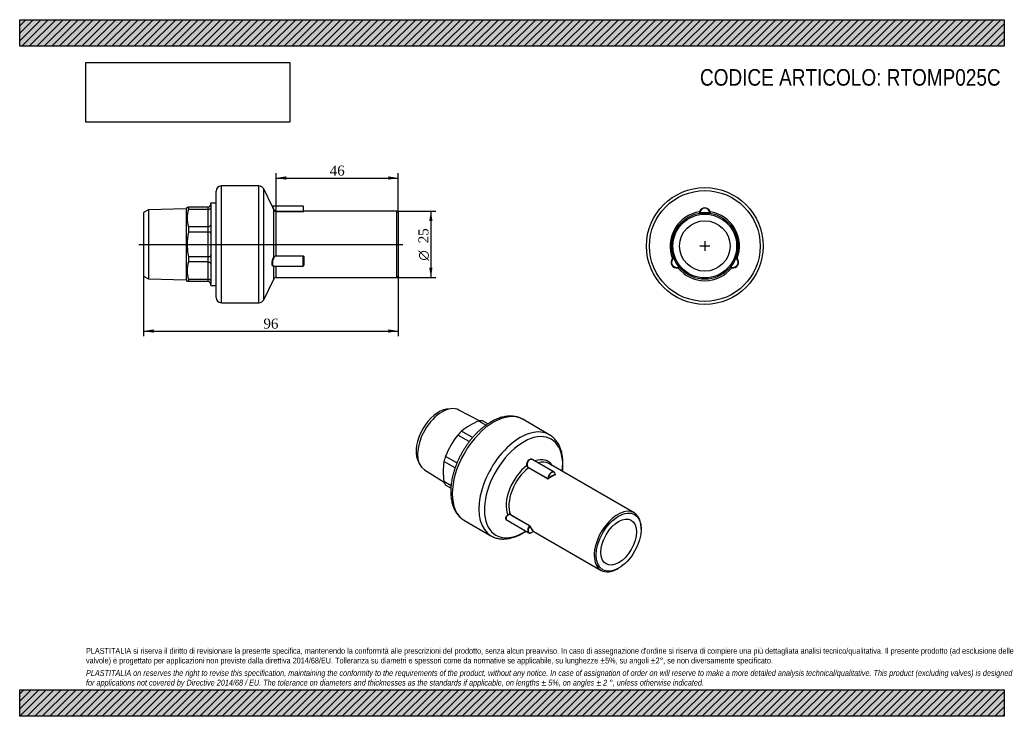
# Model space of a CAD drawing. Header units: millimetres. Extents: x 0 to 371, y 0 to 263.
import ezdxf
from ezdxf.enums import TextEntityAlignment as Align
from ezdxf.lldxf.tags import DXFTag

# ---------------------------------------------------------------- set-up
doc = ezdxf.new("R2010")
doc.units = ezdxf.units.MM
doc.header["$LTSCALE"] = 1.25
for name, color, linetype in [('Default', 7, 'Continuous'), ('DV3_Default', 7, 'Continuous'), ('IOM025C', 7, 'Continuous'), ('PARTE_PE_025', 7, 'Continuous')]:
    doc.layers.add(name, color=color, linetype=linetype)
doc.styles.add('SEACAD_Solid_Edge_ANSI1_Symbols', font='semeca1.ttf')
doc.styles.add('SEACAD_Times_New_Roman', font='times.ttf')
tags = doc.linetypes.add('CENTER2', pattern=[28.575, 19.05, -3.175, 3.175, -3.175]).pattern_tags.tags
tags[10:11] = [DXFTag(74, 4), DXFTag(75, 0), DXFTag(340, '0'), DXFTag(46, 0.0), DXFTag(50, 0.0), DXFTag(44, 0.0), DXFTag(45, 0.0)]
tags[8:9] = [DXFTag(74, 4), DXFTag(75, 0), DXFTag(340, '0'), DXFTag(46, 0.0), DXFTag(50, 0.0), DXFTag(44, 0.0), DXFTag(45, 0.0)]
tags[6:7] = [DXFTag(74, 4), DXFTag(75, 0), DXFTag(340, '0'), DXFTag(46, 0.0), DXFTag(50, 0.0), DXFTag(44, 0.0), DXFTag(45, 0.0)]
tags[4:5] = [DXFTag(74, 4), DXFTag(75, 0), DXFTag(340, '0'), DXFTag(46, 0.0), DXFTag(50, 0.0), DXFTag(44, 0.0), DXFTag(45, 0.0)]
doc.dimstyles.new('ANSImm', dxfattribs={"dimtxt": 3.75, "dimasz": 3.75, "dimexe": 1.875, "dimexo": 0, "dimgap": 0.9375, "dimtad": 1, "dimdsep": 46, "dimtxsty": 'SEACAD_Times_New_Roman', "dimblk1": '_SE_FILLED', "dimblk2": '_SE_FILLED', "dimsah": 1, "dimcen": 1.875, "dimazin": 0, "dimtfac": 0.85, "dimtdec": 3, "dimtofl": 0, "dimtmove": 0, "dimatfit": 3, "dimfxl": 1, "dimarcsym": 0})
picture_1 = doc.add_image_def('image1.jpg', size_in_pixel=(4302, 1260))

# ---------------------------------------------------------------- blocks, each defined once
blk = doc.blocks.new('SEANNOT_GROUP')
at = {"layer": 'Default', "color": 7, "linetype": 'CENTER2'}
for p, q in [((258.33, 179.1), (258.33, 175.35)), ((260.21, 177.22), (256.46, 177.22))]:
    blk.add_line(p, q, dxfattribs=at)
blk = doc.blocks.new('SEANNOT_GROUP1')
at = {"layer": 'Default', "color": 7, "linetype": 'CENTER2'}
for p, q in [((258.33, 179.1), (258.33, 175.35)), ((260.21, 177.22), (256.46, 177.22))]:
    blk.add_line(p, q, dxfattribs=at)
blk = doc.blocks.new('SE')
at = {"layer": 'IOM025C', "color": 7, "linetype": 'Continuous'}
for p, q in [((162.5, 115.91), (160.97, 115.7)), ((173.32, 111.29), (165.61, 115.42)), ((176.56, 110.23), (174.55, 111.4)), ((175.82, 109.72), (173.15, 111.26)), ((169.51, 103.5), (165.19, 106)), ((170.77, 105.05), (166.58, 107.47)), ((150.03, 96.76), (150.62, 95.32)), ((164.87, 95.46), (160.55, 97.95)), ((152.59, 92.88), (160.03, 88.26)), ((164.16, 93.59), (159.97, 96.01)), ((162.63, 86.89), (159.97, 88.43)), ((162.57, 85.98), (160.55, 87.15))]:
    blk.add_line(p, q, dxfattribs=at)
for centre, radius, start, end in [((181.69, 88.89), 23.95, 110.8903, 129.1097), ((189.19, 86.78), 30.74, 141.3122, 158.6878), ((183.61, 92.22), 23.95, 170.8903, 189.1097)]:
    blk.add_arc(centre, radius, start, end, dxfattribs=at)
for centre, major_axis, start_param, end_param in [((157.94, 104.82), (5.99, 10.37), 0.420534, 2.721058), ((159.22, 104.08), (6.51, 11.27), 0.018517, 3.123075), ((169.87, 97.93), (7.38, 12.77), 0.320263, 0.465135), ((169.87, 97.93), (7.37, 12.77), 1.105662, 1.250533), ((169.87, 97.93), (-7.37, -12.77), -1.250533, -1.105662), ((169.87, 97.93), (-7.38, -12.77), -0.465135, -0.320263)]:
    blk.add_ellipse(centre, major_axis=major_axis, ratio=0.57735, start_param=start_param, end_param=end_param, dxfattribs=at)
at = {"layer": 'PARTE_PE_025', "color": 7, "linetype": 'Continuous'}
for p, q in [((199.7, 106.11), (189.66, 111.91)), ((201.51, 92.05), (193.46, 96.7)), ((199.04, 89.45), (191.83, 93.62)), ((191.89, 93.73), (199.1, 89.57)), ((231.72, 76.65), (199.55, 95.23)), ((201.95, 91.17), (201.98, 91.15)), ((192.2, 71.78), (184.99, 75.95)), ((185.02, 76.06), (192.23, 71.9)), ((167.66, 73.8), (177.7, 68)), ((183.74, 73.85), (191.96, 69.11)), ((234.31, 70.52), (234.31, 70.93)), ((193.66, 69.76), (219.22, 55)), ((225.47, 55.62), (225.83, 55.83))]:
    blk.add_line(p, q, dxfattribs=at)
for centre, radius, start, end in [((192.47, 94.67), 1.23, 188.3343, 238.6767), ((192.43, 94.65), 1.07, 187.677, 239.1972), ((199.16, 89.71), 0.279, 244.7308, 305.92), ((184.62, 75.3), 0.861, 62.5551, 131.2623), ((184.63, 75.29), 0.749, 61.6023, 131.174), ((192.1, 71.62), 0.194, 12.8844, 57.4208), ((191.96, 71.45), 0.52, 27.1745, 58.7094), ((191.77, 71.3), 2.43, 302.349, 320.3594)]:
    blk.add_arc(centre, radius, start, end, dxfattribs=at)
for centre, major_axis, ratio, start_param, end_param in [((178.66, 92.86), (-11, -19.05), 0.57735, 3.141593, 6.283185), ((188.7, 87.06), (-11, -19.05), 0.57735, 3.140108, 6.282593), ((189.98, 86.32), (-10.44, -18.08), 0.57735, 2.212803, 6.283185), ((192.66, 84.77), (-6.53, -11.31), 0.57735, 2.847054, 3.749144), ((192.66, 84.77), (-6.53, -11.31), 0.57735, 4.08086, 5.867517), ((193.3, 84.4), (-6.25, -10.83), 0.57735, 4.0943, 5.854077), ((191.31, 94.49), (-0.0995, -0.0096), 0.119921, 3.953894, 5.333308), ((191.82, 93.69), (-0.05, -0.0866), 0.57735, 0.952707, 2.315661), ((193.3, 84.4), (-6.25, -10.83), 0.57735, 3.141593, 3.681031), ((199.03, 89.53), (-0.05, -0.0866), 0.57735, 0.952707, 2.315661), ((200.51, 90.32), (-1, -1.73), 0.57735, 4.052265, 5.457254), ((200.58, 90.27), (-0.95, -1.65), 0.57735, 3.676273, 5.435898), ((200.58, 80.2), (6.3, 10.91), 0.57735, 0.634319, 0.936477), ((199.31, 89.56), (-0.0602, 0.0799), 0.48388, 0.720456, 2.291252), ((200.65, 80.16), (6.25, 10.83), 0.57735, 0.634319, 0.936477), ((200.51, 90.32), (-1, -1.73), 0.57735, 2.396728, 4.052265), ((200.58, 90.27), (-0.95, -1.65), 0.57735, 2.418083, 3.676273), ((201.99, 91.1), (-0.0373, 0.0928), 0.657668, 0.873249, 2.444045), ((202, 91.24), (0.05, 0.0866), 0.57735, 3.346819, 3.759682), ((225.47, 65.83), (-6.25, -10.83), 0.57735, 2.356194, 6.283185), ((184.09, 75.88), (-0.066, 0.0751), 0.257218, 4.147098, 5.526512), ((184.95, 76), (-0.05, -0.0866), 0.57735, 1.34953, 2.712484), ((193.03, 70.8), (0.95, 1.65), 0.57735, 1.370886, 4.388701), ((192.96, 70.84), (1, 1.73), 0.57735, 1.34953, 2.231512), ((192.16, 71.83), (-0.05, -0.0866), 0.57735, 1.34953, 2.712484), ((192.36, 71.62), (-0.0922, -0.0388), 0.747886, 3.657734, 5.22853), ((200.58, 80.2), (-6.3, -10.91), 0.57735, 5.870307, 6.172465), ((200.65, 80.16), (-6.25, -10.83), 0.57735, 5.870307, 6.172465), ((189.98, 86.32), (-10.44, -18.08), 0.57735, 0, 0.840947), ((192.96, 70.84), (1, 1.73), 0.57735, 2.231512, 3.973285), ((193.7, 69.72), (-0.0655, -0.0756), 0.811497, 3.296602, 4.867398), ((225.47, 65.83), (-6.25, -10.83), 0.57735, 0, 0.785398)]:
    blk.add_ellipse(centre, major_axis=major_axis, ratio=ratio, start_param=start_param, end_param=end_param, dxfattribs=at)
for major_axis in [(6, 10.39), (-4.75, -8.23)]:
    blk.add_ellipse((225.83, 65.63), major_axis=major_axis, ratio=0.57735, dxfattribs=at)
for points, knots in [([(189.68, 111.89), (189.55, 111.97), (189.24, 112.15), (188.63, 112.42), (187.92, 112.69), (187.17, 112.89), (186.39, 113.03), (185.6, 113.11), (184.78, 113.12), (183.94, 113.07), (183.09, 112.96), (182.22, 112.79), (181.33, 112.55), (180.44, 112.25), (179.54, 111.88), (178.67, 111.47), (178.02, 111.12), (177.71, 110.95), (177.66, 110.92)], [0, 0, 0, 0, 0.034836, 0.100438, 0.166065, 0.231915, 0.298167, 0.364968, 0.432418, 0.500571, 0.569426, 0.638934, 0.70901, 0.779548, 0.850431, 0.921551, 0.989284, 1, 1, 1, 1]), ([(177.66, 110.92), (177.49, 110.81), (177.06, 110.56), (176.29, 110.07), (175.42, 109.44), (174.55, 108.77), (173.7, 108.04), (172.86, 107.27), (172.04, 106.46), (171.24, 105.6), (170.47, 104.71), (169.72, 103.79), (169, 102.83), (168.3, 101.84), (167.64, 100.82), (167.01, 99.78), (166.42, 98.72), (165.86, 97.65), (165.34, 96.56), (164.86, 95.45), (164.42, 94.34), (164.02, 93.23), (163.67, 92.11), (163.36, 90.99), (163.1, 89.88), (162.88, 88.78), (162.71, 87.68), (162.6, 86.6), (162.53, 85.54), (162.51, 84.5), (162.55, 83.48), (162.64, 82.48), (162.78, 81.52), (162.97, 80.59), (163.21, 79.69), (163.51, 78.84), (163.86, 78.03), (164.26, 77.27), (164.7, 76.56), (165.19, 75.91), (165.72, 75.31), (166.29, 74.77), (166.89, 74.29), (167.37, 73.97), (167.62, 73.83), (167.66, 73.81)], [0, 0, 0, 0, 0.012936, 0.037216, 0.061478, 0.085719, 0.109935, 0.134124, 0.158286, 0.182421, 0.206533, 0.230624, 0.254697, 0.278758, 0.302809, 0.326854, 0.350899, 0.374946, 0.398999, 0.423063, 0.447141, 0.471238, 0.495357, 0.519503, 0.54368, 0.56789, 0.592135, 0.616416, 0.640732, 0.66508, 0.689451, 0.713832, 0.738198, 0.762522, 0.786768, 0.810895, 0.83486, 0.858621, 0.882145, 0.905413, 0.928424, 0.951197, 0.973771, 0.996196, 1, 1, 1, 1]), ([(204.65, 92.29), (204.68, 92.51), (204.75, 93.1), (204.82, 94.04), (204.85, 95.09), (204.84, 96.12), (204.77, 97.12), (204.64, 98.09), (204.47, 99.04), (204.24, 99.94), (203.96, 100.81), (203.62, 101.63), (203.24, 102.4), (202.81, 103.13), (202.34, 103.8), (201.82, 104.42), (201.26, 104.98), (200.67, 105.47), (200.14, 105.85), (199.83, 106.03), (199.72, 106.09)], [0.6968559, 0.6968559, 0.6968559, 0.6968559, 0.7081783, 0.7263237, 0.7444934, 0.762683, 0.7808845, 0.7990806, 0.8172522, 0.8353746, 0.8534186, 0.8713517, 0.8891419, 0.9067621, 0.9241942, 0.9414331, 0.9584884, 0.975384, 0.9921561, 1, 1, 1, 1]), ([(191.25, 94.49), (191.2, 94.95), (191.27, 95.43), (191.6, 96.26), (191.88, 96.6), (192.53, 96.98), (192.91, 97.01), (193.42, 96.81), (193.59, 96.7), (193.74, 96.56)], [0, 0, 0, 0, 0.25, 0.25, 0.5, 0.5, 0.75, 0.75, 0.8861084, 0.8861084, 0.8861084, 0.8861084]), ([(193.22, 96.81), (193.16, 96.83), (193.09, 96.85), (192.93, 96.87), (192.85, 96.87), (192.68, 96.86), (192.6, 96.84), (192.43, 96.79), (192.35, 96.75), (192.19, 96.66), (192.12, 96.61), (191.97, 96.48), (191.91, 96.41), (191.78, 96.26), (191.73, 96.17), (191.62, 95.99), (191.58, 95.9), (191.5, 95.7), (191.47, 95.6), (191.41, 95.39), (191.39, 95.28), (191.35, 94.95), (191.35, 94.73), (191.37, 94.5)], [0.259774, 0.259774, 0.259774, 0.259774, 0.3125, 0.3125, 0.375, 0.375, 0.4375, 0.4375, 0.5, 0.5, 0.5625, 0.5625, 0.625, 0.625, 0.6875, 0.6875, 0.75, 0.75, 0.8125, 0.8125, 0.875, 0.875, 1, 1, 1, 1]), ([(193.46, 96.7), (193.39, 96.73), (193.33, 96.77), (193.25, 96.8), (193.24, 96.8), (193.22, 96.81)], [0.19809893, 0.19809893, 0.19809893, 0.19809893, 0.25, 0.25, 0.25977395, 0.25977395, 0.25977395, 0.25977395]), ([(199.1, 89.57), (199.1, 89.56), (199.11, 89.56), (199.11, 89.56), (199.12, 89.56), (199.13, 89.55), (199.15, 89.55), (199.16, 89.55), (199.17, 89.56), (199.18, 89.56), (199.19, 89.56), (199.2, 89.57), (199.21, 89.57), (199.22, 89.58), (199.23, 89.59), (199.24, 89.6)], [0, 0, 0, 0, 0.121323, 0.121323, 0.121323, 0.330669, 0.330669, 0.330669, 0.548249, 0.548249, 0.548249, 0.77258, 0.77258, 0.77258, 1, 1, 1, 1]), ([(201.95, 91.17), (201.95, 91.16), (201.95, 91.16), (201.95, 91.16), (201.95, 91.15), (201.94, 91.15), (201.94, 91.15), (201.93, 91.15), (201.93, 91.15), (201.92, 91.14)], [0.4686953, 0.4686953, 0.4686953, 0.4686953, 0.6200973, 0.6200973, 0.6200973, 0.8395648, 0.8395648, 0.8395648, 1, 1, 1, 1]), ([(201.93, 91.2), (201.93, 91.19), (201.94, 91.19), (201.94, 91.18), (201.95, 91.18), (201.95, 91.17), (201.95, 91.17), (201.95, 91.17), (201.95, 91.17), (201.95, 91.17)], [0, 0, 0, 0, 0.2033479, 0.2033479, 0.2033479, 0.4088897, 0.4088897, 0.4088897, 0.4686953, 0.4686953, 0.4686953, 0.4686953]), ([(201.96, 91.14), (201.96, 91.14), (201.96, 91.15), (201.95, 91.15), (201.96, 91.16), (201.96, 91.17)], [0.4367461, 0.4367461, 0.4367461, 0.4367461, 0.5657942, 0.8592136, 1, 1, 1, 1]), ([(201.98, 91.02), (202.02, 91.03), (202.04, 91.05), (202.04, 91.11), (202.02, 91.13), (201.98, 91.15)], [0, 0, 0, 0, 0.5, 0.5, 1, 1, 1, 1]), ([(183.93, 73.73), (183.69, 73.79), (183.5, 73.91), (183.23, 74.3), (183.21, 74.63), (183.46, 75.3), (183.71, 75.65), (184.05, 75.95)], [0.3223982, 0.3223982, 0.3223982, 0.3223982, 0.5, 0.5, 0.75, 0.75, 1, 1, 1, 1]), ([(184.14, 75.85), (183.97, 75.71), (183.83, 75.57), (183.59, 75.25), (183.5, 75.09), (183.41, 74.85), (183.39, 74.77), (183.36, 74.62), (183.35, 74.54), (183.36, 74.46), (183.36, 74.46), (183.36, 74.46)], [0, 0, 0, 0, 0.125, 0.125, 0.25, 0.25, 0.3125, 0.3125, 0.375, 0.375, 0.3778479, 0.3778479, 0.3778479, 0.3778479]), ([(183.36, 74.46), (183.36, 74.39), (183.38, 74.32), (183.42, 74.19), (183.45, 74.13), (183.53, 74.02), (183.57, 73.97), (183.66, 73.9), (183.7, 73.88), (183.73, 73.86)], [0.3778479, 0.3778479, 0.3778479, 0.3778479, 0.4375, 0.4375, 0.5, 0.5, 0.5625, 0.5625, 0.5998354, 0.5998354, 0.5998354, 0.5998354]), ([(177.7, 68.01), (177.9, 67.9), (178.28, 67.69), (178.96, 67.4), (179.68, 67.16), (180.44, 66.97), (181.22, 66.85), (182.03, 66.8), (182.85, 66.8), (183.7, 66.87), (184.56, 67), (185.43, 67.19), (186.32, 67.45), (187.21, 67.77), (188.11, 68.16), (189, 68.6), (189.9, 69.1), (190.52, 69.49), (190.85, 69.71), (190.88, 69.73)], [0, 0, 0, 0, 0.0138394, 0.0305011, 0.0471855, 0.0639417, 0.0808129, 0.0978329, 0.1150236, 0.1323941, 0.1499402, 0.1676463, 0.1854886, 0.2034388, 0.2214678, 0.2395488, 0.2576591, 0.2757802, 0.2776974, 0.2776974, 0.2776974, 0.2776974]), ([(193.65, 69.75), (193.65, 69.75), (193.64, 69.75), (193.64, 69.75), (193.64, 69.75), (193.63, 69.75), (193.63, 69.76)], [0.5835549, 0.5835549, 0.5835549, 0.5835549, 0.7725805, 0.7725805, 0.7725805, 1, 1, 1, 1]), ([(193.65, 69.75), (193.65, 69.76), (193.66, 69.77), (193.69, 69.78), (193.71, 69.79), (193.73, 69.78), (193.74, 69.78), (193.74, 69.78), (193.74, 69.78), (193.74, 69.78)], [0, 0, 0, 0, 0.0925746, 0.2094443, 0.3046365, 0.3812143, 0.4387651, 0.4891699, 0.5341752, 0.5341752, 0.5341752, 0.5341752]), ([(193.7, 69.8), (193.74, 69.78), (193.76, 69.77), (193.78, 69.77), (193.77, 69.78), (193.75, 69.8)], [0, 0, 0, 0, 0.5, 0.5, 1, 1, 1, 1])]:
    blk.add_open_spline(points, degree=3, knots=knots, dxfattribs=at)
blk = doc.blocks.new('SE1')
at = {"layer": 'PARTE_PE_025', "color": 7, "linetype": 'Continuous'}
for p, q in [((256.33, 189.64), (256.43, 189.68)), ((256.43, 189.68), (256.45, 189.58)), ((260.23, 189.68), (260.21, 189.58)), ((260.33, 189.64), (260.23, 189.68)), ((246.58, 172.75), (246.6, 172.64)), ((246.6, 172.64), (246.69, 172.68)), ((270.07, 172.64), (269.97, 172.68)), ((270.09, 172.75), (270.07, 172.64)), ((248.49, 169.35), (248.57, 169.42)), ((248.57, 169.28), (248.49, 169.35)), ((268.17, 169.35), (268.09, 169.42)), ((268.09, 169.28), (268.17, 169.35))]:
    blk.add_line(p, q, dxfattribs=at)
for radius in [22, 20.87, 12.5, 12, 9.5]:
    blk.add_circle((258.33, 177.22), radius, dxfattribs=at)
for centre, radius, start, end in [((258.33, 177.22), 13.06, 98.8161, 201.1839), ((258.76, 189.5), 2.51, 165.4865, 178.9524), ((256.23, 189.65), 0.1, 279.5861, 357.6776), ((258.33, 189.53), 2.09, 16.8014, 163.1986), ((258.33, 189.56), 2, 2.3224, 177.6776), ((258.33, 189.56), 1.9, 3.546, 176.454), ((258.33, 177.22), 12.6, 81.3438, 98.6562), ((258.33, 177.22), 13.06, 338.8161, 81.1839), ((257.9, 189.5), 2.51, 1.0478, 14.5133), ((260.43, 189.65), 0.1, 182.3224, 260.4139), ((247.68, 171.07), 2.09, 136.8014, 283.1986), ((247.65, 171.06), 2, 122.3224, 297.6776), ((247.65, 171.06), 1.9, 123.546, 296.454), ((247.91, 170.72), 2.51, 121.0478, 134.5133), ((246.52, 172.83), 0.1, 302.3224, 20.4139), ((258.33, 177.22), 12.6, 201.3438, 218.6562), ((269.02, 171.06), 2, 242.3224, 57.6776), ((258.33, 177.22), 12.6, 321.3438, 338.6562), ((269.02, 171.06), 1.9, 243.546, 56.454), ((268.99, 171.07), 2.09, 256.8014, 43.1986), ((270.14, 172.83), 0.1, 159.5861, 237.6776), ((268.75, 170.72), 2.51, 45.4865, 58.9524), ((247.48, 171.45), 2.51, 285.4865, 298.9524), ((258.33, 177.22), 13.06, 218.8161, 321.1839), ((248.62, 169.2), 0.1, 39.5861, 117.6776), ((268.04, 169.2), 0.1, 62.3224, 140.4139), ((269.18, 171.45), 2.51, 241.0478, 254.5133)]:
    blk.add_arc(centre, radius, start, end, dxfattribs=at)
for centre, major_axis, start_param, end_param in [((256.32, 190.18), (-0.0957, 0.0292), 1.762179, 3.141593), ((260.34, 190.18), (0.0957, 0.0292), 3.141593, 4.521006), ((246.11, 172.49), (-0.0731, 0.0683), 3.141593, 4.521006), ((270.55, 172.49), (0.0731, 0.0683), 1.762179, 3.141593), ((248.12, 169.01), (0.0226, -0.0974), 1.762179, 3.141593), ((268.54, 169.01), (-0.0226, -0.0974), 3.141593, 4.521006)]:
    blk.add_ellipse(centre, major_axis=major_axis, ratio=0.401286, start_param=start_param, end_param=end_param, dxfattribs=at)
blk = doc.blocks.new('SE2')
at = {"layer": 'DV3_Default', "color": 7, "linetype": 'CENTER2'}
blk.add_line((44.98, 177.84), (144.48, 177.84), dxfattribs=at)
at = {"layer": 'IOM025C', "color": 7, "linetype": 'Continuous'}
for p, q in [((72.03, 192.84), (72.03, 193.34)), ((74.03, 193.34), (72.03, 193.34)), ((48.53, 190.86), (46.73, 189.82)), ((46.73, 189.82), (46.73, 165.86)), ((62.81, 191.23), (48.53, 190.86)), ((48.53, 190.86), (48.53, 164.82)), ((63.16, 191.84), (62.81, 191.23)), ((62.81, 191.23), (62.81, 164.45)), ((63.16, 191.84), (63.59, 191.84)), ((71.03, 191.84), (63.59, 191.84)), ((63.59, 191.84), (63.59, 191.02)), ((71.03, 191.02), (63.59, 191.02)), ((71.03, 184.46), (71.03, 191.02)), ((71.06, 191.02), (71.06, 191.84)), ((72.03, 192.84), (72.03, 191.21)), ((72.03, 191.21), (72.03, 185.69)), ((72.03, 185.69), (72.03, 181.75)), ((71.03, 184.46), (63.59, 184.46)), ((63.59, 184.46), (63.59, 182.48)), ((71.03, 182.48), (63.59, 182.48)), ((71.03, 173.2), (71.03, 182.48)), ((71.06, 182.48), (71.06, 184.46)), ((72.03, 181.75), (72.03, 173.94)), ((71.03, 173.2), (63.59, 173.2)), ((63.59, 173.2), (63.59, 171.23)), ((71.03, 171.23), (63.59, 171.23)), ((71.03, 164.66), (71.03, 171.23)), ((71.06, 171.22), (71.06, 173.2)), ((72.03, 173.94), (72.03, 170)), ((72.03, 170), (72.03, 164.47)), ((46.73, 165.86), (48.53, 164.82)), ((48.53, 164.82), (62.81, 164.45)), ((62.81, 164.45), (63.16, 163.84)), ((63.59, 163.84), (63.16, 163.84)), ((71.03, 164.66), (63.59, 164.66)), ((63.59, 164.66), (63.59, 163.84)), ((71.03, 163.84), (63.59, 163.84)), ((71.06, 163.84), (71.06, 164.66)), ((72.03, 164.47), (72.03, 162.84)), ((72.03, 162.34), (72.03, 162.84)), ((72.03, 162.34), (74.03, 162.34))]:
    blk.add_line(p, q, dxfattribs=at)
for centre, radius, start, end in [((75.86, 187.74), 12.7, 165.0215, 194.9785), ((71.03, 192.84), 1, 270.0009, 271.8188), ((71.03, 190.32), 0.703, 87.4081, 89.9988), ((71.03, 192.84), 1, 271.8197, 0), ((71.03, 184.81), 0.354, 270.0059, 275.1579), ((71.03, 182.15), 0.333, 84.5232, 89.9933), ((75.86, 167.94), 12.7, 165.0215, 194.9785), ((71.03, 173.53), 0.333, 270.0067, 275.4768), ((71.03, 170.87), 0.354, 84.8421, 89.9941), ((71.03, 165.36), 0.703, 270.0012, 272.5919), ((71.03, 162.84), 1, 88.1812, 89.9991), ((71.03, 162.84), 1, 0, 88.1803)]:
    blk.add_arc(centre, radius, start, end, dxfattribs=at)
for points, knots in [([(71.06, 191.02), (71.14, 191.02), (71.22, 191.02), (71.37, 191.05), (71.44, 191.06), (71.65, 191.14), (71.77, 191.21), (71.9, 191.32), (71.94, 191.36), (71.99, 191.4), (72, 191.41), (72.02, 191.38), (72.02, 191.35), (72.03, 191.29), (72.03, 191.25), (72.03, 191.21)], [0, 0, 0, 0, 0.125, 0.125, 0.25, 0.25, 0.5, 0.5, 0.625, 0.625, 0.75, 0.75, 0.875, 0.875, 1, 1, 1, 1]), ([(72.03, 185.69), (72.03, 185.62), (72.03, 185.55), (72.02, 185.4), (72.02, 185.33), (72, 185.17), (71.99, 185.09), (71.94, 184.94), (71.9, 184.88), (71.81, 184.77), (71.76, 184.72), (71.65, 184.64), (71.58, 184.6), (71.37, 184.51), (71.22, 184.47), (71.06, 184.46)], [0, 0, 0, 0, 0.125, 0.125, 0.25, 0.25, 0.375, 0.375, 0.5, 0.5, 0.625, 0.625, 0.75, 0.75, 1, 1, 1, 1]), ([(63.59, 182.48), (63.31, 180.94), (63.16, 179.4), (63.16, 177.07), (63.19, 176.3), (63.34, 174.75), (63.45, 173.97), (63.59, 173.2)], [0, 0, 0, 0, 0.5, 0.5, 0.75, 0.75, 1, 1, 1, 1]), ([(72.03, 181.75), (72.03, 181.82), (72.03, 181.9), (72.02, 182.05), (72.02, 182.12), (72, 182.25), (71.99, 182.3), (71.94, 182.38), (71.9, 182.4), (71.81, 182.42), (71.76, 182.43), (71.65, 182.44), (71.58, 182.45), (71.37, 182.46), (71.22, 182.47), (71.06, 182.48)], [0, 0, 0, 0, 0.125, 0.125, 0.25, 0.25, 0.375, 0.375, 0.5, 0.5, 0.625, 0.625, 0.75, 0.75, 1, 1, 1, 1]), ([(71.06, 173.2), (71.14, 173.21), (71.22, 173.21), (71.37, 173.22), (71.44, 173.23), (71.65, 173.24), (71.77, 173.25), (71.9, 173.29), (71.94, 173.31), (71.99, 173.38), (72, 173.43), (72.02, 173.56), (72.02, 173.63), (72.03, 173.78), (72.03, 173.86), (72.03, 173.94)], [0, 0, 0, 0, 0.125, 0.125, 0.25, 0.25, 0.5, 0.5, 0.625, 0.625, 0.75, 0.75, 0.875, 0.875, 1, 1, 1, 1]), ([(71.06, 171.22), (71.14, 171.22), (71.22, 171.2), (71.37, 171.17), (71.44, 171.14), (71.65, 171.05), (71.77, 170.97), (71.9, 170.8), (71.94, 170.74), (71.99, 170.59), (72, 170.51), (72.02, 170.36), (72.02, 170.28), (72.03, 170.13), (72.03, 170.06), (72.03, 170)], [0, 0, 0, 0, 0.125, 0.125, 0.25, 0.25, 0.5, 0.5, 0.625, 0.625, 0.75, 0.75, 0.875, 0.875, 1, 1, 1, 1]), ([(72.03, 164.47), (72.03, 164.43), (72.03, 164.39), (72.02, 164.33), (72.02, 164.3), (72, 164.28), (71.99, 164.28), (71.94, 164.32), (71.9, 164.36), (71.81, 164.43), (71.76, 164.47), (71.65, 164.54), (71.58, 164.57), (71.37, 164.64), (71.22, 164.67), (71.06, 164.66)], [0, 0, 0, 0, 0.125, 0.125, 0.25, 0.25, 0.375, 0.375, 0.5, 0.5, 0.625, 0.625, 0.75, 0.75, 1, 1, 1, 1])]:
    blk.add_open_spline(points, degree=3, knots=knots, dxfattribs=at)
at = {"layer": 'PARTE_PE_025', "color": 7, "linetype": 'Continuous'}
for p, q in [((74.03, 157.84), (74.03, 197.84)), ((76.03, 155.84), (76.03, 199.84)), ((90.23, 199.84), (76.03, 199.84)), ((90.23, 155.84), (90.23, 199.84)), ((92.03, 156.97), (92.03, 198.72)), ((95.18, 192.23), (92.03, 198.72)), ((106.93, 192.18), (95.27, 192.18)), ((95.83, 173.12), (95.83, 190.75)), ((96.73, 190.26), (106.93, 190.26)), ((96.73, 190.17), (96.73, 190.26)), ((106.93, 190.17), (96.73, 190.17)), ((96.73, 173.48), (96.73, 190.17)), ((106.93, 192.18), (106.93, 190.26)), ((106.93, 190.17), (106.93, 190.26)), ((107.03, 190.3), (107.03, 192.08)), ((107.13, 190.2), (107.13, 190.34)), ((142.23, 190.34), (107.13, 190.34)), ((142.23, 165.34), (142.23, 190.34)), ((142.73, 189.84), (142.23, 190.34)), ((142.73, 189.84), (142.73, 165.84)), ((96.73, 173.48), (106.93, 173.48)), ((96.73, 173.36), (96.73, 173.48)), ((106.93, 173.36), (96.73, 173.36)), ((106.93, 173.36), (106.93, 173.48)), ((106.93, 169.67), (106.93, 173.36)), ((107.03, 173.26), (107.03, 169.77)), ((107.13, 173.29), (107.13, 170.03)), ((95.72, 169.67), (106.93, 169.67)), ((95.83, 164.78), (95.83, 169.65)), ((96.73, 165.34), (96.73, 169.67)), ((92.03, 156.97), (95.83, 164.78)), ((96.73, 165.34), (142.23, 165.34)), ((142.23, 165.34), (142.73, 165.84)), ((76.03, 155.84), (90.23, 155.84))]:
    blk.add_line(p, q, dxfattribs=at)
for centre, radius, start, end in [((76.03, 197.84), 2, 90, 180), ((90.23, 197.84), 2, 25.9431, 90), ((138.27, 210.14), 46.66, 202.5617, 204.5539), ((95.27, 192.28), 0.1, 202.6994, 271.4884), ((134.94, 209.48), 43.28, 203.5601, 205.6226), ((96.73, 191.15), 0.988, 204.2298, 269.8803), ((96.72, 191.15), 0.891, 205.8819, 270.4708), ((106.93, 192.08), 0.1, 0, 90), ((107.13, 190.44), 0.1, 180, 270), ((106.93, 173.29), 0.195, 1.6212, 91.4509), ((106.92, 173.26), 0.103, 358.0831, 88.2761), ((96.7, 168.05), 1.83, 117.4821, 118.5674), ((106.93, 169.77), 0.1, 270, 0), ((96.73, 164.34), 1, 90, 154.0569), ((76.03, 157.84), 2, 180, 270), ((90.23, 157.84), 2, 270, 334.0569)]:
    blk.add_arc(centre, radius, start, end, dxfattribs=at)
for centre, major_axis, ratio, start_param, end_param in [((95.92, 190.79), (-0.0909, -0.0416), 0.267137, 0.069634, 1.449047), ((107.13, 190.3), (-0.1, 0), 0.988609, 0, 1.570796), ((95.92, 173.1), (-0.0858, 0.0514), 0.625184, 0.549954, 1.929368), ((107.13, 173.26), (-0.1, 0), 0.363964, 4.712389, 6.283185), ((95.92, 169.63), (0.0458, -0.0889), 0.892321, 3.794143, 3.997442), ((107.13, 169.97), (-0.1, 0), 0.624646, 4.712389, 6.283185)]:
    blk.add_ellipse(centre, major_axis=major_axis, ratio=ratio, start_param=start_param, end_param=end_param, dxfattribs=at)
for points, knots in [([(106.93, 190.26), (106.93, 190.26), (106.94, 190.26), (106.95, 190.26), (106.96, 190.26), (106.97, 190.26), (106.98, 190.27), (106.99, 190.27), (107, 190.27), (107, 190.27), (107.01, 190.28), (107.02, 190.28), (107.02, 190.29), (107.02, 190.29), (107.03, 190.29), (107.03, 190.3)], [0, 0, 0, 0, 0.121323, 0.121323, 0.121323, 0.330669, 0.330669, 0.330669, 0.548249, 0.548249, 0.548249, 0.77258, 0.77258, 0.77258, 1, 1, 1, 1]), ([(106.93, 190.17), (106.98, 190.17), (107.03, 190.17), (107.1, 190.18), (107.13, 190.19), (107.13, 190.2)], [0, 0, 0, 0, 0.5, 0.5, 1, 1, 1, 1]), ([(95.83, 169.65), (95.64, 169.56), (95.48, 169.59), (95.24, 169.93), (95.18, 170.25), (95.18, 171.05), (95.25, 171.52), (95.48, 172.41), (95.64, 172.81), (95.83, 173.12)], [0, 0, 0, 0, 0.25, 0.25, 0.5, 0.5, 0.75, 0.75, 1, 1, 1, 1]), ([(95.92, 173.04), (95.73, 172.74), (95.57, 172.36), (95.34, 171.51), (95.27, 171.06), (95.27, 170.29), (95.33, 169.99), (95.52, 169.72), (95.62, 169.67), (95.72, 169.67)], [0, 0, 0, 0, 0.25, 0.25, 0.5, 0.5, 0.75, 0.75, 0.9076511, 0.9076511, 0.9076511, 0.9076511]), ([(95.83, 173.12), (95.9, 173.24), (96.03, 173.34), (96.35, 173.45), (96.53, 173.48), (96.73, 173.48)], [0, 0, 0, 0, 0.5, 0.5, 1, 1, 1, 1]), ([(96.73, 173.36), (96.56, 173.36), (96.39, 173.34), (96.1, 173.23), (95.99, 173.15), (95.92, 173.04)], [0, 0, 0, 0, 0.5, 0.5, 1, 1, 1, 1]), ([(107.03, 169.9), (107.04, 169.9), (107.06, 169.91), (107.1, 169.95), (107.13, 169.99), (107.13, 170.03)], [0.3314718, 0.3314718, 0.3314718, 0.3314718, 0.5, 0.5, 1, 1, 1, 1])]:
    blk.add_open_spline(points, degree=3, knots=knots, dxfattribs=at)
blk = doc.blocks.new('GDimGGroup')
at = {"layer": 'Default', "linetype": 'Continuous'}
for points in [[(155.66, 186.59), (155.04, 190.34), (154.41, 186.59)], [(155.66, 169.09), (154.41, 169.09), (155.04, 165.34)]]:
    blk.add_hatch(color=7, dxfattribs=at).paths.add_polyline_path(points)
at = {"layer": 'Default', "color": 7, "linetype": 'Continuous'}
for p, q in [((142.23, 190.34), (156.91, 190.34)), ((155.04, 190.34), (155.04, 165.34)), ((142.23, 165.34), (156.91, 165.34))]:
    blk.add_line(p, q, dxfattribs=at)
for s, style, p in [('25', 'SEACAD_Times_New_Roman', (150.35, 178.26)), ('O', 'SEACAD_Solid_Edge_ANSI1_Symbols', (150.35, 171.73))]:
    blk.add_text(s, height=3.75, rotation=90, dxfattribs=dict(at, style=style)).set_placement(p, align=Align.TOP_LEFT)
blk = doc.blocks.new('DMBLK11')
at = {"layer": 'Default', "linetype": 'Continuous'}
for points in [[(100.48, 203.47), (96.73, 202.84), (100.48, 202.22)], [(138.98, 203.47), (138.98, 202.22), (142.73, 202.84)]]:
    blk.add_hatch(color=7, dxfattribs=at).paths.add_polyline_path(points)
at = {"layer": 'Default', "color": 7, "linetype": 'Continuous'}
for p, q in [((96.73, 190.17), (96.73, 204.72)), ((142.73, 189.84), (142.73, 204.72)), ((96.73, 202.84), (142.73, 202.84))]:
    blk.add_line(p, q, dxfattribs=at)
at = {"layer": 'Default', "color": 7, "linetype": 'Continuous', "style": 'SEACAD_Times_New_Roman'}
blk.add_text('46', height=3.75, dxfattribs=at).set_placement((116.88, 207.53), align=Align.TOP_LEFT)
blk = doc.blocks.new('_SE_FILLED')
at = {"color": 0}
blk.add_line((0, 0), (-1, 0), dxfattribs=at)
blk.add_solid([(0, 0), (-1, -0.1665), (-1, 0.1665), (0, 0)], dxfattribs=at)
blk = doc.blocks.new('DMBLK12')
at = {"layer": 'Default', "linetype": 'Continuous'}
for points in [[(50.48, 144.55), (50.48, 145.8), (46.73, 145.18)], [(138.98, 144.55), (142.73, 145.18), (138.98, 145.8)]]:
    blk.add_hatch(color=7, dxfattribs=at).paths.add_polyline_path(points)
at = {"layer": 'Default', "color": 7, "linetype": 'Continuous'}
for p, q in [((46.73, 165.86), (46.73, 143.3)), ((142.73, 165.84), (142.73, 143.3)), ((46.73, 145.18), (142.73, 145.18))]:
    blk.add_line(p, q, dxfattribs=at)
at = {"layer": 'Default', "color": 7, "linetype": 'Continuous', "style": 'SEACAD_Times_New_Roman'}
blk.add_text('96', height=3.75, dxfattribs=at).set_placement((91.88, 149.86), align=Align.TOP_LEFT)

msp = doc.modelspace()

# ---------------------------------------------------------------- hatches: boundary and pattern name
at = {"layer": 'Default', "linetype": 'Continuous'}
h = msp.add_hatch(dxfattribs=at)
h.set_pattern_fill('LINE', scale=0.62992, angle=45, style=0)
h.paths.add_polyline_path([(371.25, 252.5), (371.25, 262.5), (0, 262.5), (0, 252.5)])
for points in [[(371.25, 252.5), (371.25, 262.5), (0, 262.5), (0, 252.5)], [(371.25, 0), (371.25, 10), (0, 10), (0, 0)]]:
    msp.add_hatch(color=7, dxfattribs=at).paths.add_polyline_path(points)
h = msp.add_hatch(dxfattribs=at)
h.set_pattern_fill('LINE', scale=0.62992, angle=45, style=0)
h.paths.add_polyline_path([(371.25, 0), (371.25, 10), (0, 10), (0, 0)])

# ---------------------------------------------------------------- linework, layer by layer
at = {"layer": 'Default', "color": 7, "linetype": 'Continuous'}
for p, q in [((0, 262.5), (371.25, 262.5)), ((0, 252.5), (0, 262.5)), ((371.25, 262.5), (371.25, 252.5)), ((371.25, 252.5), (0, 252.5)), ((0, 10), (371.25, 10)), ((0, 0), (0, 10)), ((371.25, 10), (371.25, 0)), ((371.25, 0), (0, 0))]:
    msp.add_line(p, q, dxfattribs=at)

# ---------------------------------------------------------------- block references
at = {"layer": 'Default'}
for name in ['SE2', 'SE1', 'GDimGGroup', 'SEANNOT_GROUP', 'SEANNOT_GROUP1', 'SE']:
    msp.add_blockref(name, (0, 0), dxfattribs=at)

# ---------------------------------------------------------------- texts
at = {"layer": 'Default', "attachment_point": 1}
for s, insert, char_height, width in [('{\\fArial Narrow|b0||i0||c0|p34;\\C7;\\H6.25;\\W1.;CODICE ARTICOLO: RTOMP025C}', (256.507, 243.889), 6.25, 114.51564), ("{\\fArial Narrow|b0||i0||c0|p34;\\C7;\\H2.1875;\\W1.;PLASTITALIA si riserva il diritto di revisionare la presente specifica, mantenendo la conformità alle prescrizioni del prodotto, senza alcun preavviso. In caso di assegnazione d'ordine si riserva di compiere una più dettagliata analisi tecnico/qualitativa. Il presente prodotto (ad esclusione delle \\P}{\\fArial Narrow|b0||i0||c0|p34;\\C7;\\H2.1875;\\W1.;valvole) è progettato per applicazioni non previste dalla direttiva 2014/68/EU. Tolleranza su diametri e spessori come da normative se applicabile, su lunghezze ±5%, su angoli ±2°, se non diversamente specificato.\\P}{\\fArial Narrow|b0||i0||c0|p34;\\C7;\\H0.625;\\W1.;   \\P}{\\fArial Narrow|b0||i1||c0|p34;\\C7;\\H2.1875;\\W1.;PLASTITALIA on reserves the right to revise this specification, maintaining the conformity to the requirements of the product, without any notice. In case of assignation of order on will reserve to make a more detailed analysis technical/qualitative. This product (excluding valves) is designed \\P}{\\fArial Narrow|b0||i1||c0|p34;\\C7;\\H2.1875;\\W1.;for applications not covered by Directive 2014/68 / EU. The tolerance on diameters and thicknesses as the standards if applicable, on lengths ± 5%, on angles ± 2 °, unless otherwise indicated.\\P}", (25, 25.753), 2.1875, 321.25)]:
    msp.add_mtext(s, dxfattribs=dict(at, insert=insert, char_height=char_height, width=width))

# ---------------------------------------------------------------- dimensions: what is measured, and where the dimension line sits
at = {"layer": 'Default', "color": 7, "linetype": 'Continuous'}
dim = msp.add_linear_dim(base=(142.726, 202.841), p1=(96.726, 190.167), p2=(142.726, 189.841), text='\\A1;<>', dimstyle='ANSImm', dxfattribs=at)
dim.commit()
dim.dimension.update_dxf_attribs({"geometry": 'DMBLK11', "text_midpoint": (119.726, 202.841), "dimtype": 160})
dim = msp.add_linear_dim(base=(46.726, 145.177), p1=(46.726, 165.862), p2=(142.726, 165.841), angle=359.98729, text='\\A1;<>', dimstyle='ANSImm', dxfattribs=at)
dim.commit()
dim.dimension.update_dxf_attribs({"geometry": 'DMBLK12', "text_midpoint": (94.726, 145.177), "dimtype": 161})

# ---------------------------------------------------------------- pictures from other files: only their frames are drawn
image = msp.add_image(picture_1, insert=(25, 223.879), size_in_units=(76.821, 22.5))
image.dxf.flags = 7

doc.saveas('drawing.dxf')
